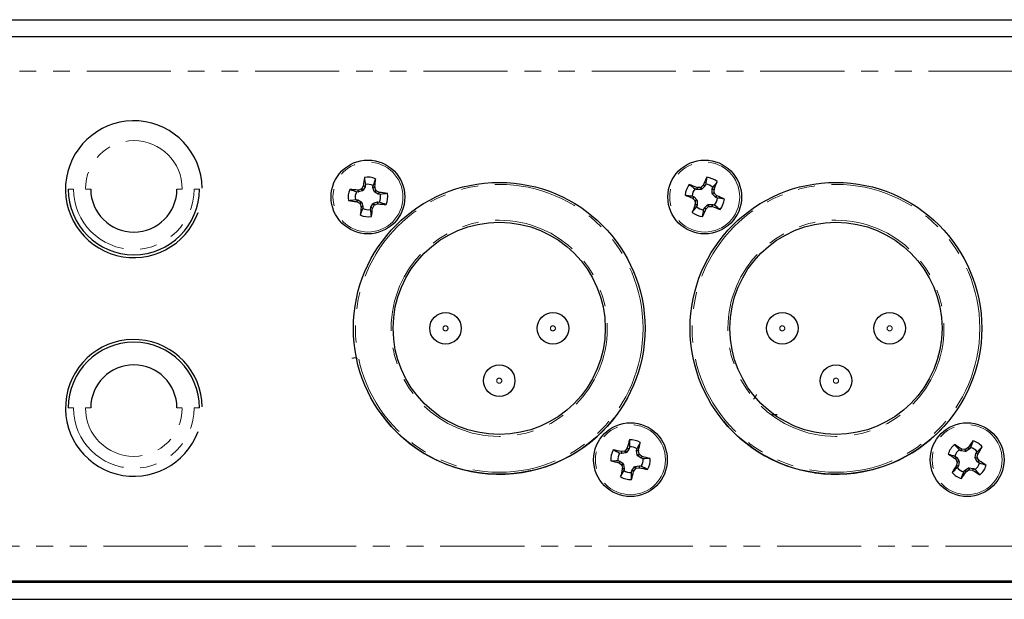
# Paper-space layout '_Back' of a CAD drawing. Header units: millimetres. Extents: x -153 to 329, y 18 to 62.
# Tile 3 of 6: x 5 to 79, y 18 to 62. Entities that reach past the tile are written whole.
import ezdxf

# ---------------------------------------------------------------- set-up
doc = ezdxf.new("R2010")
doc.units = ezdxf.units.MM
doc.linetypes.add('PHANTOM', pattern=[12.7, 6.35, -1.27, 1.27, -1.27, 1.27, -1.27])

psp = doc.layouts.new('_Back')

# ---------------------------------------------------------------- linework, layer by layer
at = {"color": 7, "linetype": 'Continuous', "lineweight": 25}
for p, q in [((-151.837, 61.766), (328.223, 61.766)), ((-134.057, 60.496), (310.443, 60.496)), ((30.944, 49.222), (30.839, 49.032)), ((31.084, 49.178), (30.937, 48.91)), ((31.094, 49.211), (31.084, 49.178)), ((31.108, 49.342), (31.094, 49.211)), ((31.677, 49.149), (31.691, 49.28)), ((31.68, 49.115), (31.677, 49.149)), ((31.767, 48.821), (31.68, 49.115)), ((31.889, 48.92), (31.826, 49.128)), ((56.093, 48.973), (55.972, 49.024)), ((56.373, 49.111), (56.156, 49.11)), ((56.591, 49.29), (56.436, 49.137)), ((56.712, 49.209), (56.496, 48.993)), ((56.731, 49.237), (56.712, 49.209)), ((56.781, 49.359), (56.731, 49.237)), ((57.273, 49.013), (57.323, 49.134)), ((30.557, 48.778), (30.426, 48.792)), ((30.591, 48.781), (30.557, 48.778)), ((30.786, 48.989), (30.578, 48.926)), ((30.885, 48.867), (30.591, 48.781)), ((30.937, 48.91), (30.885, 48.867)), ((31.809, 48.769), (31.767, 48.821)), ((32.078, 48.622), (31.809, 48.769)), ((32.121, 48.762), (31.931, 48.867)), ((32.111, 48.612), (32.078, 48.622)), ((32.242, 48.598), (32.111, 48.612)), ((55.747, 48.482), (55.869, 48.431)), ((55.816, 48.291), (55.969, 48.136)), ((55.869, 48.431), (55.897, 48.412)), ((55.897, 48.412), (56.113, 48.196)), ((56.127, 48.967), (56.093, 48.973)), ((56.433, 48.967), (56.127, 48.967)), ((56.496, 48.993), (56.433, 48.967)), ((57.266, 48.979), (57.273, 49.013)), ((57.266, 48.673), (57.266, 48.979)), ((57.292, 48.61), (57.266, 48.673)), ((57.508, 48.394), (57.292, 48.61)), ((57.411, 48.733), (57.409, 48.95)), ((57.589, 48.515), (57.437, 48.67)), ((57.537, 48.375), (57.508, 48.394)), ((57.658, 48.325), (57.537, 48.375)), ((30.364, 48.208), (30.495, 48.194)), ((30.484, 48.045), (30.674, 47.939)), ((30.495, 48.194), (30.528, 48.184)), ((30.528, 48.184), (30.796, 48.038)), ((30.717, 47.886), (30.78, 47.679)), ((30.796, 48.038), (30.839, 47.985)), ((30.839, 47.985), (30.925, 47.692)), ((30.928, 47.657), (30.914, 47.527)), ((30.925, 47.692), (30.928, 47.657)), ((31.498, 47.464), (31.512, 47.595)), ((31.512, 47.595), (31.522, 47.628)), ((31.522, 47.628), (31.668, 47.897)), ((31.661, 47.585), (31.767, 47.775)), ((31.668, 47.897), (31.721, 47.939)), ((31.721, 47.939), (32.014, 48.026)), ((31.819, 47.817), (32.027, 47.88)), ((32.014, 48.026), (32.049, 48.029)), ((32.049, 48.029), (32.179, 48.015)), ((55.994, 48.073), (55.996, 47.856)), ((56.132, 47.794), (56.082, 47.672)), ((56.113, 48.196), (56.139, 48.133)), ((56.139, 47.828), (56.132, 47.794)), ((56.139, 48.133), (56.139, 47.828)), ((56.624, 47.448), (56.674, 47.569)), ((56.674, 47.569), (56.694, 47.598)), ((56.694, 47.598), (56.91, 47.814)), ((56.815, 47.517), (56.97, 47.669)), ((56.91, 47.814), (56.973, 47.84)), ((56.973, 47.84), (57.278, 47.84)), ((57.032, 47.695), (57.25, 47.697)), ((57.278, 47.84), (57.312, 47.833)), ((57.312, 47.833), (57.434, 47.782)), ((50.411, 29.07), (50.283, 29.1)), ((50.445, 29.068), (50.411, 29.07)), ((50.747, 29.117), (50.445, 29.068)), ((50.665, 29.25), (50.451, 29.214)), ((50.852, 29.461), (50.723, 29.286)), ((50.805, 29.152), (50.747, 29.117)), ((50.984, 29.4), (50.805, 29.152)), ((50.998, 29.431), (50.984, 29.4)), ((51.029, 29.559), (50.998, 29.431)), ((51.568, 29.261), (51.569, 29.295)), ((51.616, 28.959), (51.568, 29.261)), ((51.569, 29.295), (51.6, 29.423)), ((51.75, 29.041), (51.714, 29.255)), ((51.96, 28.854), (51.785, 28.983)), ((76.012, 29.278), (75.902, 29.351)), ((76.044, 29.265), (76.012, 29.278)), ((76.344, 29.207), (76.044, 29.265)), ((76.313, 29.361), (76.099, 29.4)), ((76.411, 29.221), (76.344, 29.207)), ((76.56, 29.495), (76.379, 29.375)), ((76.664, 29.392), (76.411, 29.221)), ((76.688, 29.417), (76.664, 29.392)), ((76.76, 29.527), (76.688, 29.417)), ((77.107, 28.762), (77.165, 29.062)), ((77.165, 29.062), (77.178, 29.094)), ((77.178, 29.094), (77.25, 29.204)), ((77.261, 28.793), (77.3, 29.007)), ((50.147, 28.529), (50.275, 28.499)), ((50.245, 28.352), (50.42, 28.223)), ((50.275, 28.499), (50.306, 28.484)), ((50.306, 28.484), (50.554, 28.305)), ((50.554, 28.305), (50.589, 28.247)), ((50.589, 28.247), (50.638, 27.946)), ((51.652, 28.901), (51.616, 28.959)), ((51.899, 28.722), (51.652, 28.901)), ((51.931, 28.708), (51.899, 28.722)), ((52.059, 28.677), (51.931, 28.708)), ((75.579, 28.861), (75.689, 28.788)), ((75.611, 28.66), (75.731, 28.479)), ((75.689, 28.788), (75.714, 28.764)), ((75.745, 28.413), (75.706, 28.199)), ((75.714, 28.764), (75.885, 28.511)), ((75.899, 28.445), (75.841, 28.144)), ((75.885, 28.511), (75.899, 28.445)), ((77.121, 28.695), (77.107, 28.762)), ((77.292, 28.442), (77.121, 28.695)), ((77.394, 28.546), (77.274, 28.727)), ((77.317, 28.418), (77.292, 28.442)), ((77.426, 28.346), (77.317, 28.418)), ((50.456, 28.165), (50.492, 27.951)), ((50.636, 27.911), (50.606, 27.783)), ((50.638, 27.946), (50.636, 27.911)), ((51.177, 27.647), (51.207, 27.775)), ((51.207, 27.775), (51.221, 27.807)), ((51.221, 27.807), (51.401, 28.054)), ((51.354, 27.746), (51.483, 27.921)), ((51.401, 28.054), (51.458, 28.09)), ((51.458, 28.09), (51.76, 28.138)), ((51.541, 27.956), (51.755, 27.992)), ((51.76, 28.138), (51.795, 28.137)), ((51.795, 28.137), (51.923, 28.106)), ((65.021, 27.616), (65.307, 27.616)), ((75.828, 28.112), (75.755, 28.003)), ((75.841, 28.144), (75.828, 28.112)), ((76.245, 27.68), (76.318, 27.789)), ((76.318, 27.789), (76.342, 27.814)), ((76.342, 27.814), (76.595, 27.985)), ((76.446, 27.712), (76.627, 27.832)), ((76.595, 27.985), (76.661, 27.999)), ((76.661, 27.999), (76.962, 27.941)), ((76.693, 27.845), (76.907, 27.806)), ((76.962, 27.941), (76.994, 27.928)), ((76.994, 27.928), (77.103, 27.856)), ((-65.642, 19.369), (296.638, 19.369)), ((-64.842, 19.475), (295.838, 19.475)), ((30.255, 19.475), (30.255, 19.369)), ((35.64, 19.369), (35.64, 19.475)), ((-151.837, 18.078), (328.223, 18.078))]:
    psp.add_line(p, q, dxfattribs=at)
at = {"color": 7, "linetype": 'PHANTOM', "lineweight": 18}
for p, q in [((295.838, 57.896), (-64.842, 57.896)), ((30.839, 49.032), (30.937, 48.91)), ((31.084, 49.178), (30.944, 49.222)), ((30.955, 49.254), (31.094, 49.211)), ((31.677, 49.149), (31.822, 49.162)), ((31.826, 49.128), (31.68, 49.115)), ((56.093, 48.973), (56.122, 49.116)), ((56.156, 49.11), (56.127, 48.967)), ((56.433, 48.967), (56.373, 49.111)), ((56.436, 49.137), (56.496, 48.993)), ((56.712, 49.209), (56.591, 49.29)), ((56.61, 49.318), (56.731, 49.237)), ((9.094, 49.003), (8.694, 49.003)), ((9.994, 49.003), (10.394, 49.003)), ((17.294, 49.003), (16.894, 49.003)), ((18.194, 49.003), (18.594, 49.003)), ((30.557, 48.778), (30.544, 48.922)), ((30.578, 48.926), (30.591, 48.781)), ((30.885, 48.867), (30.786, 48.989)), ((31.767, 48.821), (31.889, 48.92)), ((31.931, 48.867), (31.809, 48.769)), ((32.078, 48.622), (32.121, 48.762)), ((32.154, 48.751), (32.111, 48.612)), ((55.788, 48.311), (55.869, 48.431)), ((55.897, 48.412), (55.816, 48.291)), ((57.409, 48.95), (57.266, 48.979)), ((57.266, 48.673), (57.411, 48.733)), ((57.273, 49.013), (57.415, 48.984)), ((57.437, 48.67), (57.292, 48.61)), ((57.508, 48.394), (57.589, 48.515)), ((57.618, 48.496), (57.537, 48.375)), ((30.451, 48.056), (30.495, 48.194)), ((30.528, 48.184), (30.484, 48.045)), ((30.674, 47.939), (30.796, 48.038)), ((30.839, 47.985), (30.717, 47.886)), ((30.78, 47.679), (30.925, 47.692)), ((30.928, 47.657), (30.784, 47.644)), ((31.65, 47.552), (31.512, 47.595)), ((31.522, 47.628), (31.661, 47.585)), ((31.767, 47.775), (31.668, 47.897)), ((31.721, 47.939), (31.819, 47.817)), ((32.027, 47.88), (32.014, 48.026)), ((32.049, 48.029), (32.062, 47.884)), ((55.969, 48.136), (56.113, 48.196)), ((56.132, 47.794), (55.99, 47.822)), ((56.139, 48.133), (55.994, 48.073)), ((55.996, 47.856), (56.139, 47.828)), ((56.795, 47.488), (56.674, 47.569)), ((56.694, 47.598), (56.815, 47.517)), ((56.97, 47.669), (56.91, 47.814)), ((56.973, 47.84), (57.032, 47.695)), ((57.25, 47.697), (57.278, 47.84)), ((57.312, 47.833), (57.284, 47.69)), ((9.094, 32.503), (8.694, 32.503)), ((9.994, 32.503), (10.394, 32.503)), ((17.294, 32.503), (16.894, 32.503)), ((18.194, 32.503), (18.594, 32.503)), ((50.411, 29.07), (50.416, 29.215)), ((50.451, 29.214), (50.445, 29.068)), ((50.747, 29.117), (50.665, 29.25)), ((50.723, 29.286), (50.805, 29.152)), ((50.984, 29.4), (50.852, 29.461)), ((50.866, 29.492), (50.998, 29.431)), ((51.714, 29.255), (51.568, 29.261)), ((51.569, 29.295), (51.714, 29.29)), ((51.616, 28.959), (51.75, 29.041)), ((51.785, 28.983), (51.652, 28.901)), ((76.012, 29.278), (76.067, 29.413)), ((76.099, 29.4), (76.044, 29.265)), ((76.344, 29.207), (76.313, 29.361)), ((76.379, 29.375), (76.411, 29.221)), ((76.664, 29.392), (76.56, 29.495)), ((76.585, 29.519), (76.688, 29.417)), ((77.3, 29.007), (77.165, 29.062)), ((77.178, 29.094), (77.312, 29.039)), ((50.214, 28.367), (50.275, 28.499)), ((50.306, 28.484), (50.245, 28.352)), ((50.42, 28.223), (50.554, 28.305)), ((50.589, 28.247), (50.456, 28.165)), ((51.899, 28.722), (51.96, 28.854)), ((51.991, 28.84), (51.931, 28.708)), ((75.587, 28.685), (75.689, 28.788)), ((75.714, 28.764), (75.611, 28.66)), ((75.731, 28.479), (75.885, 28.511)), ((75.899, 28.445), (75.745, 28.413)), ((77.107, 28.762), (77.261, 28.793)), ((77.274, 28.727), (77.121, 28.695)), ((77.292, 28.442), (77.394, 28.546)), ((77.419, 28.521), (77.317, 28.418)), ((50.636, 27.911), (50.491, 27.917)), ((50.492, 27.951), (50.638, 27.946)), ((51.339, 27.715), (51.207, 27.775)), ((51.221, 27.807), (51.354, 27.746)), ((51.483, 27.921), (51.401, 28.054)), ((51.458, 28.09), (51.541, 27.956)), ((51.755, 27.992), (51.76, 28.138)), ((51.795, 28.137), (51.789, 27.992)), ((65.307, 27.578), (65.307, 27.616)), ((75.828, 28.112), (75.693, 28.167)), ((75.706, 28.199), (75.841, 28.144)), ((76.421, 27.687), (76.318, 27.789)), ((76.342, 27.814), (76.446, 27.712)), ((76.627, 27.832), (76.595, 27.985)), ((76.661, 27.999), (76.693, 27.845)), ((76.907, 27.806), (76.962, 27.941)), ((76.994, 27.928), (76.939, 27.794)), ((-64.842, 22.076), (295.838, 22.076))]:
    psp.add_line(p, q, dxfattribs=at)
at = {"color": 7, "linetype": 'Continuous', "lineweight": 25}
for centre, radius in [((31.303, 48.403), 2.781), ((56.703, 48.403), 2.781), ((41.203, 38.503), 11), ((66.603, 38.503), 11), ((41.203, 38.503), 8), ((66.603, 38.503), 8), ((37.153, 38.503), 1.19), ((45.253, 38.503), 1.19), ((62.553, 38.503), 1.19), ((70.653, 38.503), 1.19), ((41.203, 34.553), 1.19), ((66.603, 34.553), 1.19), ((51.103, 28.603), 2.781), ((76.503, 28.603), 2.781)]:
    psp.add_circle(centre, radius, dxfattribs=at)
at = {"color": 7, "linetype": 'PHANTOM', "lineweight": 18}
for centre, radius in [((31.303, 48.403), 2.639), ((56.703, 48.403), 2.639), ((41.203, 38.503), 10.85), ((66.603, 38.503), 10.85), ((41.203, 38.503), 8.15), ((66.603, 38.503), 8.15), ((37.153, 38.503), 0.19), ((45.253, 38.503), 0.19), ((62.553, 38.503), 0.19), ((70.653, 38.503), 0.19), ((41.203, 34.553), 0.19), ((66.603, 34.553), 0.19), ((51.103, 28.603), 2.639), ((76.503, 28.603), 2.639)]:
    psp.add_circle(centre, radius, dxfattribs=at)
at = {"color": 7, "linetype": 'Continuous', "lineweight": 25}
for centre, radius, start, end in [((13.644, 48.99), 5.156, 0.90102, 340.08249), ((75.14, 43.805), 44.519, 172.17045, 172.96911), ((31.303, 48.403), 1.491, 67.50199, 100.32938), ((-12.519, 53.149), 44.519, 354.86226, 355.66092), ((97.447, 31.588), 44.519, 155.73209, 156.53075), ((56.703, 48.403), 1.491, 51.06363, 83.89102), ((31.303, 48.403), 0.959, 66.09852, 101.73285), ((56.703, 48.403), 1.491, 141.06363, 173.89102), ((39.75, 7.716), 44.519, 68.4239, 69.22256), ((56.703, 48.403), 0.959, 139.66016, 175.29449), ((56.703, 48.403), 0.959, 49.66016, 85.29449), ((16.015, 65.356), 44.519, 338.4239, 339.22256), ((13.644, 49.003), 4.95, 180, 0), ((13.644, 49.003), 3.25, 180, 0), ((31.303, 48.403), 1.491, 157.50199, 190.32938), ((26.557, 4.582), 44.519, 84.86226, 85.66092), ((31.303, 48.403), 0.959, 156.09852, 191.73285), ((26.705, 4.566), 44.519, 82.17045, 82.96911), ((31.303, 48.403), 0.959, 336.09852, 11.73285), ((31.303, 48.403), 1.491, 337.50199, 10.32938), ((73.518, 89.147), 44.519, 245.73209, 246.53075), ((56.703, 48.403), 0.959, 319.66016, 355.29449), ((39.887, 7.659), 44.519, 65.73209, 66.53075), ((35.901, 92.24), 44.519, 262.17045, 262.96911), ((75.124, 43.658), 44.519, 174.86226, 175.66092), ((-12.534, 53.001), 44.519, 352.17045, 352.96911), ((36.048, 92.225), 44.519, 264.86226, 265.66092), ((97.39, 31.451), 44.519, 158.4239, 159.22256), ((56.703, 48.403), 0.959, 229.66016, 265.29449), ((73.655, 89.09), 44.519, 248.4239, 249.22256), ((56.703, 48.403), 1.491, 321.06363, 353.89102), ((31.303, 48.403), 1.491, 247.50199, 280.32938), ((31.303, 48.403), 0.959, 246.09852, 281.73285), ((56.703, 48.403), 1.491, 231.06363, 263.89102), ((15.959, 65.219), 44.519, 335.73209, 336.53075), ((13.644, 32.506), 5.156, 0.78008, 339.86376), ((13.644, 32.503), 4.95, 0, 180), ((13.644, 32.503), 3.25, 0, 180), ((41.203, 38.5), 10.998, 215.69635, 322.20692), ((66.603, 38.5), 10.998, 219.52838, 316.80501), ((93.998, 18.461), 44.519, 164.85499, 165.65365), ((51.103, 28.603), 1.491, 60.18654, 93.01392), ((8.242, 38.89), 44.519, 347.54681, 348.34547), ((76.503, 28.603), 1.491, 130.18654, 163.01392), ((52.177, -8.154), 44.519, 57.54681, 58.34547), ((113.342, 4.401), 44.519, 144.85499, 145.65365), ((76.503, 28.603), 1.491, 40.18654, 73.01392), ((51.103, 28.603), 1.491, 150.18654, 183.01392), ((40.816, -14.257), 44.519, 77.54681, 78.34547), ((51.103, 28.603), 0.959, 148.78307, 184.41739), ((51.103, 28.603), 0.959, 58.78307, 94.41739), ((100.705, 65.442), 44.519, 234.85499, 235.65365), ((76.503, 28.603), 0.959, 128.78307, 164.41739), ((76.503, 28.603), 0.959, 38.78307, 74.41739), ((39.745, 52.929), 44.519, 327.54681, 328.34547), ((61.245, 71.498), 44.519, 254.85499, 255.65365), ((51.103, 28.603), 0.959, 328.78307, 4.41739), ((40.96, -14.292), 44.519, 74.85499, 75.65365), ((51.103, 28.603), 1.491, 330.18654, 3.01392), ((76.503, 28.603), 0.959, 308.78307, 344.41739), ((52.301, -8.236), 44.519, 54.85499, 55.65365), ((93.963, 18.316), 44.519, 167.54681, 168.34547), ((51.103, 28.603), 0.959, 238.78307, 274.41739), ((8.208, 38.746), 44.519, 344.85499, 345.65365), ((61.39, 71.464), 44.519, 257.54681, 258.34547), ((113.26, 4.278), 44.519, 147.54681, 148.34547), ((76.503, 28.603), 1.491, 220.18654, 253.01392), ((76.503, 28.603), 0.959, 218.78307, 254.41739), ((39.664, 52.805), 44.519, 324.85499, 325.65365), ((100.828, 65.361), 44.519, 237.54681, 238.34547), ((76.503, 28.603), 1.491, 310.18654, 343.01392), ((51.103, 28.603), 1.491, 240.18654, 273.01392)]:
    psp.add_arc(centre, radius, start, end, dxfattribs=at)
at = {"color": 7, "linetype": 'PHANTOM', "lineweight": 18}
for centre, radius, start, end in [((13.644, 49.003), 3.65, 0, 180), ((13.644, 49.003), 4.55, 180, 0), ((13.644, 32.503), 4.55, 180, 0), ((13.644, 32.503), 3.65, 180, 0)]:
    psp.add_arc(centre, radius, start, end, dxfattribs=at)
at = {"color": 7, "linetype": 'Continuous', "lineweight": 25}
for points in [[(31.035, 49.87), (31.06, 49.694), (31.084, 49.518), (31.108, 49.342)], [(31.873, 49.781), (31.813, 49.614), (31.752, 49.447), (31.691, 49.28)], [(56.861, 49.886), (56.835, 49.71), (56.808, 49.534), (56.781, 49.359)], [(30.944, 49.222), (30.95, 49.232), (30.954, 49.243), (30.955, 49.254)], [(31.822, 49.162), (31.821, 49.151), (31.822, 49.139), (31.826, 49.128)], [(55.543, 49.34), (55.686, 49.235), (55.829, 49.129), (55.972, 49.024)], [(56.122, 49.116), (56.132, 49.112), (56.144, 49.11), (56.156, 49.11)], [(56.591, 49.29), (56.599, 49.298), (56.606, 49.307), (56.61, 49.318)], [(57.64, 49.563), (57.534, 49.42), (57.429, 49.277), (57.323, 49.134)], [(29.925, 48.974), (30.092, 48.913), (30.259, 48.852), (30.426, 48.792)], [(30.544, 48.922), (30.555, 48.921), (30.567, 48.923), (30.578, 48.926)], [(32.121, 48.762), (32.131, 48.756), (32.143, 48.752), (32.154, 48.751)], [(32.769, 48.67), (32.594, 48.646), (32.418, 48.622), (32.242, 48.598)], [(55.22, 48.562), (55.396, 48.535), (55.571, 48.509), (55.747, 48.482)], [(55.816, 48.291), (55.808, 48.299), (55.798, 48.306), (55.788, 48.311)], [(57.415, 48.984), (57.411, 48.973), (57.409, 48.962), (57.409, 48.95)], [(57.589, 48.515), (57.597, 48.507), (57.607, 48.5), (57.618, 48.496)], [(58.185, 48.245), (58.01, 48.271), (57.834, 48.298), (57.658, 48.325)], [(29.836, 48.136), (30.012, 48.16), (30.188, 48.184), (30.364, 48.208)], [(30.484, 48.045), (30.474, 48.05), (30.463, 48.054), (30.451, 48.056)], [(30.784, 47.644), (30.785, 47.656), (30.783, 47.668), (30.78, 47.679)], [(31.661, 47.585), (31.655, 47.575), (31.652, 47.563), (31.65, 47.552)], [(32.062, 47.884), (32.05, 47.885), (32.038, 47.884), (32.027, 47.88)], [(32.68, 47.833), (32.513, 47.893), (32.346, 47.954), (32.179, 48.015)], [(55.766, 47.244), (55.871, 47.386), (55.977, 47.529), (56.082, 47.672)], [(55.99, 47.822), (55.994, 47.833), (55.996, 47.845), (55.996, 47.856)], [(57.284, 47.69), (57.273, 47.695), (57.261, 47.697), (57.25, 47.697)], [(57.862, 47.466), (57.72, 47.572), (57.577, 47.677), (57.434, 47.782)], [(30.732, 47.026), (30.793, 47.193), (30.854, 47.36), (30.914, 47.527)], [(31.57, 46.937), (31.546, 47.112), (31.522, 47.288), (31.498, 47.464)], [(56.544, 46.921), (56.571, 47.096), (56.597, 47.272), (56.624, 47.448)], [(56.815, 47.517), (56.807, 47.509), (56.8, 47.499), (56.795, 47.488)], [(51.024, 30.092), (51.026, 29.914), (51.027, 29.737), (51.029, 29.559)], [(51.844, 29.897), (51.763, 29.739), (51.681, 29.581), (51.6, 29.423)], [(75.541, 29.742), (75.661, 29.612), (75.782, 29.481), (75.902, 29.351)], [(76.938, 30.029), (76.879, 29.862), (76.82, 29.694), (76.76, 29.527)], [(49.809, 29.344), (49.967, 29.263), (50.125, 29.182), (50.283, 29.1)], [(50.416, 29.215), (50.427, 29.212), (50.439, 29.212), (50.451, 29.214)], [(50.852, 29.461), (50.858, 29.47), (50.864, 29.481), (50.866, 29.492)], [(51.714, 29.29), (51.712, 29.279), (51.712, 29.267), (51.714, 29.255)], [(75.077, 29.039), (75.244, 28.979), (75.412, 28.92), (75.579, 28.861)], [(76.067, 29.413), (76.076, 29.407), (76.088, 29.402), (76.099, 29.4)], [(76.56, 29.495), (76.57, 29.501), (76.578, 29.51), (76.585, 29.519)], [(77.642, 29.565), (77.511, 29.445), (77.381, 29.324), (77.25, 29.204)], [(77.312, 29.039), (77.306, 29.03), (77.302, 29.018), (77.3, 29.007)], [(49.614, 28.525), (49.792, 28.526), (49.969, 28.528), (50.147, 28.529)], [(50.245, 28.352), (50.236, 28.359), (50.225, 28.364), (50.214, 28.367)], [(51.96, 28.854), (51.969, 28.847), (51.98, 28.842), (51.991, 28.84)], [(52.591, 28.682), (52.414, 28.68), (52.236, 28.679), (52.059, 28.677)], [(75.611, 28.66), (75.605, 28.67), (75.596, 28.679), (75.587, 28.685)], [(77.394, 28.546), (77.401, 28.536), (77.409, 28.528), (77.419, 28.521)], [(77.928, 28.168), (77.761, 28.227), (77.594, 28.286), (77.426, 28.346)], [(50.362, 27.31), (50.443, 27.467), (50.524, 27.625), (50.606, 27.783)], [(50.491, 27.917), (50.494, 27.928), (50.494, 27.94), (50.492, 27.951)], [(51.181, 27.114), (51.18, 27.292), (51.178, 27.469), (51.177, 27.647)], [(51.354, 27.746), (51.347, 27.736), (51.342, 27.726), (51.339, 27.715)], [(51.789, 27.992), (51.778, 27.994), (51.766, 27.994), (51.755, 27.992)], [(52.396, 27.862), (52.238, 27.943), (52.081, 28.025), (51.923, 28.106)], [(75.364, 27.641), (75.494, 27.762), (75.625, 27.882), (75.755, 28.003)], [(75.693, 28.167), (75.699, 28.177), (75.704, 28.188), (75.706, 28.199)], [(76.067, 27.177), (76.126, 27.345), (76.186, 27.512), (76.245, 27.68)], [(76.446, 27.712), (76.436, 27.705), (76.427, 27.697), (76.421, 27.687)], [(76.939, 27.794), (76.929, 27.8), (76.918, 27.804), (76.907, 27.806)], [(77.465, 27.464), (77.344, 27.595), (77.224, 27.725), (77.103, 27.856)]]:
    psp.add_open_spline(points, degree=3, dxfattribs=at)
for points, knots in [([(30.786, 48.989), (30.795, 48.992), (30.805, 48.997), (30.813, 49.002), (30.821, 49.008), (30.828, 49.015), (30.834, 49.023), (30.835, 49.026), (30.837, 49.029), (30.839, 49.032)], [0, 0, 0, 0, 0.00002970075, 0.00002970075, 0.00002970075, 0.00005940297, 0.00005940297, 0.00005940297, 0.00006914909, 0.00006914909, 0.00006914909, 0.00006914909]), ([(56.373, 49.111), (56.383, 49.112), (56.393, 49.113), (56.402, 49.117), (56.412, 49.12), (56.42, 49.125), (56.428, 49.131), (56.431, 49.133), (56.433, 49.135), (56.436, 49.137)], [0, 0, 0, 0, 0.00002970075, 0.00002970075, 0.00002970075, 0.00005940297, 0.00005940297, 0.00005940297, 0.00006914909, 0.00006914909, 0.00006914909, 0.00006914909]), ([(31.889, 48.92), (31.892, 48.91), (31.896, 48.901), (31.902, 48.893), (31.908, 48.885), (31.915, 48.878), (31.923, 48.872), (31.926, 48.87), (31.928, 48.869), (31.931, 48.867)], [0, 0, 0, 0, 0.00002970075, 0.00002970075, 0.00002970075, 0.00005940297, 0.00005940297, 0.00005940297, 0.00006914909, 0.00006914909, 0.00006914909, 0.00006914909]), ([(57.411, 48.733), (57.411, 48.723), (57.413, 48.713), (57.416, 48.704), (57.419, 48.694), (57.424, 48.685), (57.43, 48.678), (57.432, 48.675), (57.435, 48.673), (57.437, 48.67)], [0, 0, 0, 0, 0.00002970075, 0.00002970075, 0.00002970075, 0.00005940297, 0.00005940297, 0.00005940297, 0.00006914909, 0.00006914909, 0.00006914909, 0.00006914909]), ([(30.717, 47.886), (30.714, 47.896), (30.709, 47.905), (30.704, 47.913), (30.698, 47.921), (30.691, 47.928), (30.682, 47.934), (30.68, 47.936), (30.677, 47.938), (30.674, 47.939)], [0, 0, 0, 0, 0.00002970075, 0.00002970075, 0.00002970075, 0.00005940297, 0.00005940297, 0.00005940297, 0.00006914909, 0.00006914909, 0.00006914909, 0.00006914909]), ([(31.819, 47.817), (31.81, 47.814), (31.801, 47.81), (31.793, 47.804), (31.785, 47.798), (31.778, 47.791), (31.772, 47.783), (31.77, 47.78), (31.768, 47.777), (31.767, 47.775)], [0, 0, 0, 0, 0.00002970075, 0.00002970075, 0.00002970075, 0.00005940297, 0.00005940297, 0.00005940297, 0.00006914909, 0.00006914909, 0.00006914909, 0.00006914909]), ([(55.994, 48.073), (55.994, 48.083), (55.993, 48.093), (55.989, 48.103), (55.986, 48.112), (55.981, 48.121), (55.975, 48.129), (55.973, 48.131), (55.971, 48.134), (55.969, 48.136)], [0, 0, 0, 0, 0.00002970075, 0.00002970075, 0.00002970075, 0.00005940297, 0.00005940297, 0.00005940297, 0.00006914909, 0.00006914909, 0.00006914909, 0.00006914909]), ([(57.032, 47.695), (57.023, 47.695), (57.013, 47.693), (57.003, 47.69), (56.994, 47.687), (56.985, 47.682), (56.977, 47.675), (56.975, 47.673), (56.972, 47.671), (56.97, 47.669)], [0, 0, 0, 0, 0.00002970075, 0.00002970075, 0.00002970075, 0.00005940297, 0.00005940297, 0.00005940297, 0.00006914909, 0.00006914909, 0.00006914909, 0.00006914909]), ([(62.158, 31.972), (62.141, 31.972), (62.107, 31.972), (62.057, 31.972), (62.005, 31.972), (61.953, 31.972), (61.901, 31.972), (61.847, 31.972), (61.806, 31.972), (61.783, 31.972), (61.777, 31.972)], [0, 0, 0, 0, 0.123084, 0.249823, 0.380507, 0.515367, 0.654741, 0.799124, 0.948862, 1, 1, 1, 1]), ([(50.665, 29.25), (50.675, 29.252), (50.684, 29.255), (50.693, 29.26), (50.702, 29.265), (50.71, 29.271), (50.716, 29.278), (50.719, 29.281), (50.721, 29.283), (50.723, 29.286)], [0, 0, 0, 0, 0.00002970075, 0.00002970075, 0.00002970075, 0.00005940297, 0.00005940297, 0.00005940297, 0.00006914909, 0.00006914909, 0.00006914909, 0.00006914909]), ([(51.75, 29.041), (51.751, 29.031), (51.755, 29.022), (51.759, 29.013), (51.764, 29.004), (51.77, 28.996), (51.778, 28.99), (51.78, 28.987), (51.783, 28.985), (51.785, 28.983)], [0, 0, 0, 0, 0.00002970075, 0.00002970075, 0.00002970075, 0.00005940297, 0.00005940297, 0.00005940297, 0.00006914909, 0.00006914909, 0.00006914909, 0.00006914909]), ([(76.313, 29.361), (76.322, 29.359), (76.332, 29.359), (76.342, 29.36), (76.352, 29.362), (76.362, 29.365), (76.371, 29.37), (76.373, 29.371), (76.376, 29.373), (76.379, 29.375)], [0, 0, 0, 0, 0.00002970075, 0.00002970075, 0.00002970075, 0.00005940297, 0.00005940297, 0.00005940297, 0.00006914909, 0.00006914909, 0.00006914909, 0.00006914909]), ([(50.456, 28.165), (50.454, 28.175), (50.451, 28.185), (50.446, 28.193), (50.441, 28.202), (50.435, 28.21), (50.428, 28.217), (50.425, 28.219), (50.423, 28.221), (50.42, 28.223)], [0, 0, 0, 0, 0.00002970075, 0.00002970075, 0.00002970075, 0.00005940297, 0.00005940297, 0.00005940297, 0.00006914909, 0.00006914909, 0.00006914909, 0.00006914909]), ([(75.745, 28.413), (75.747, 28.423), (75.747, 28.433), (75.745, 28.443), (75.744, 28.452), (75.741, 28.462), (75.736, 28.471), (75.735, 28.474), (75.733, 28.477), (75.731, 28.479)], [0, 0, 0, 0, 0.00002970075, 0.00002970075, 0.00002970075, 0.00005940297, 0.00005940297, 0.00005940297, 0.00006914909, 0.00006914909, 0.00006914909, 0.00006914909]), ([(77.261, 28.793), (77.259, 28.784), (77.259, 28.773), (77.26, 28.764), (77.261, 28.754), (77.265, 28.744), (77.269, 28.735), (77.271, 28.733), (77.272, 28.73), (77.274, 28.727)], [0, 0, 0, 0, 0.00002970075, 0.00002970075, 0.00002970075, 0.00005940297, 0.00005940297, 0.00005940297, 0.00006914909, 0.00006914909, 0.00006914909, 0.00006914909]), ([(51.541, 27.956), (51.531, 27.954), (51.521, 27.951), (51.513, 27.946), (51.504, 27.942), (51.496, 27.935), (51.489, 27.928), (51.487, 27.926), (51.485, 27.923), (51.483, 27.921)], [0, 0, 0, 0, 0.00002970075, 0.00002970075, 0.00002970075, 0.00005940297, 0.00005940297, 0.00005940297, 0.00006914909, 0.00006914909, 0.00006914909, 0.00006914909]), ([(76.693, 27.845), (76.683, 27.847), (76.673, 27.847), (76.663, 27.846), (76.653, 27.844), (76.644, 27.841), (76.635, 27.837), (76.632, 27.835), (76.629, 27.834), (76.627, 27.832)], [0, 0, 0, 0, 0.00002970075, 0.00002970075, 0.00002970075, 0.00005940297, 0.00005940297, 0.00005940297, 0.00006914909, 0.00006914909, 0.00006914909, 0.00006914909])]:
    psp.add_open_spline(points, degree=3, knots=knots, dxfattribs=at)
at = {"color": 7, "linetype": 'PHANTOM', "lineweight": 18}
psp.add_open_spline([(30.094, 36.25), (30.111, 36.252), (30.143, 36.257), (30.19, 36.264), (30.234, 36.269), (30.275, 36.273), (30.313, 36.276), (30.348, 36.277), (30.38, 36.277), (30.409, 36.275), (30.433, 36.271), (30.454, 36.265), (30.47, 36.258), (30.483, 36.249), (30.492, 36.238), (30.496, 36.227), (30.496, 36.219), (30.497, 36.217)], degree=3, knots=[0, 0, 0, 0, 0.068188, 0.136286, 0.204456, 0.272621, 0.340757, 0.40891, 0.477058, 0.545204, 0.613407, 0.681701, 0.749994, 0.818135, 0.886187, 0.954446, 1, 1, 1, 1], dxfattribs=at)
psp.add_open_spline([(60.393, 33.168), (60.468, 33.244), (60.559, 33.385), (60.616, 33.524)], degree=3, dxfattribs=at)

doc.saveas('drawing.dxf')
